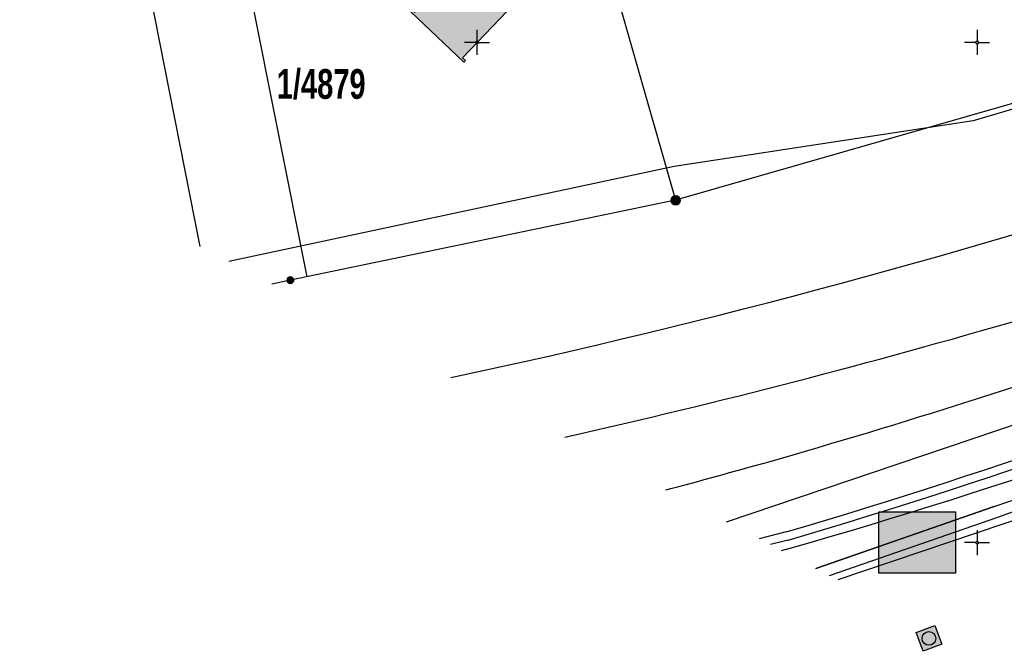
# Model space of a CAD drawing. Header units: metres. Extents: x 2695560 to 2696939, y 1260529 to 1262050.
# Tile 56 of 256: x 2696028 to 2696077, y 1260694 to 1260726. Entities that reach past the tile are written whole.
import ezdxf

# ---------------------------------------------------------------- set-up
doc = ezdxf.new("R2010")
doc.units = ezdxf.units.M
doc.linetypes.add('AUSGEZOGEN', pattern=[0])
for name, color, linetype in [('XR$1$AV_Flächen (EO)', 7, 'AUSGEZOGEN'), ('XR$1$AV_Gebäudeflächen (BB)', 7, 'AUSGEZOGEN'), ('XR$1$AV_Grenzpunkte', 7, 'AUSGEZOGEN'), ('XR$1$AV_Grundstück-Nr.', 7, 'AUSGEZOGEN'), ('XR$1$AV_Koordinatennetzpunkte', 7, 'AUSGEZOGEN'), ('XR$1$AV_Linien (BB)', 7, 'AUSGEZOGEN'), ('XR$1$AV_Linien (EO)', 7, 'AUSGEZOGEN'), ('XR$1$AW_LK_Schachtdeckel', 24, 'AUSGEZOGEN'), ('XR$1$Liegenschaftsgrenzen', 7, 'AUSGEZOGEN'), ('XR$1$PFAV', 255, 'AUSGEZOGEN'), ('XR$1$PFAW', 255, 'AUSGEZOGEN'), ('XR$1$RP_Abstandslinie', 7, 'AUSGEZOGEN')]:
    doc.layers.add(name, color=color, linetype=linetype)
doc.styles.add('ARIAL', font='arial.ttf')

# ---------------------------------------------------------------- blocks, each defined once
blk = doc.blocks.new('COMPLEXOBJECT_246')
at = {"layer": 'XR$1$AV_Linien (BB)', "color": 7, "linetype": 'AUSGEZOGEN', "transparency": 33554687}
blk.add_arc((5969.868, 11076.986), 377.071, 282.0673, 294.23201, dxfattribs=at)
blk = doc.blocks.new('COMPLEXOBJECT_261')
at = {"layer": 'XR$1$AV_Linien (BB)', "color": 7, "linetype": 'AUSGEZOGEN', "transparency": 33554687}
blk.add_line((6066.946, 10698.711), (6075.857, 10701.796), dxfattribs=at)
blk.add_arc((5977.093, 10988.72), 303.446, 288.99428, 299.04365, dxfattribs=at)
blk = doc.blocks.new('COMPLEXOBJECT_954')
at = {"layer": 'XR$1$AV_Flächen (EO)', "color": 7, "linetype": 'AUSGEZOGEN', "transparency": 33554687}
blk.add_line((6067.616, 10698.361), (6076.037, 10701.277), dxfattribs=at)
blk.add_arc((5977.134, 10988.642), 303.909, 288.9921, 299.04452, dxfattribs=at)
blk = doc.blocks.new('COMPLEXOBJECT_955')
at = {"layer": 'XR$1$AV_Flächen (EO)', "color": 7, "linetype": 'AUSGEZOGEN', "transparency": 33554687}
blk.add_line((6065.227, 10699.61), (6065.65, 10699.715), dxfattribs=at)
blk.add_arc((5986.429, 10976.863), 288.248, 285.95214, 299.23298, dxfattribs=at)
blk = doc.blocks.new('COMPLEXOBJECT_1053')
at = {"layer": 'XR$1$AV_Linien (EO)', "color": 7, "linetype": 'AUSGEZOGEN', "transparency": 33554687}
blk.add_arc((5969.451, 11080.832), 385.051, 282.74513, 289.78814, dxfattribs=at)
blk = doc.blocks.new('COMPLEXOBJECT_1054')
at = {"layer": 'XR$1$AV_Linien (EO)', "color": 7, "linetype": 'AUSGEZOGEN', "transparency": 33554687}
for centre, radius, start, end in [((5971.245, 11031.142), 340.156, 285.91738, 293.00321), ((5929.8, 11184.612), 499.113, 285.05539, 285.661)]:
    blk.add_arc(centre, radius, start, end, dxfattribs=at)
blk = doc.blocks.new('COMPLEXOBJECT_1136')
at = {"layer": 'XR$1$AV_Linien (EO)', "color": 7, "linetype": 'AUSGEZOGEN', "transparency": 33554687}
blk.add_line((6065.554, 10700.124), (6064.666, 10699.903), dxfattribs=at)
blk.add_arc((5978.987, 10993.815), 306.184, 286.42311, 298.90099, dxfattribs=at)
blk = doc.blocks.new('BAV15')
at = {"layer": 'XR$1$PFAV', "transparency": 33554687}
blk.add_hatch(color=7, dxfattribs=at).paths.add_polyline_path([(0.5, 0), (0.49, 0.1), (0.46, 0.2), (0.41, 0.29), (0.34, 0.36), (0.26, 0.42), (0.17, 0.47), (0.08, 0.49), (-0.03, 0.5), (-0.13, 0.48), (-0.22, 0.45), (-0.31, 0.4), (-0.38, 0.33), (-0.44, 0.24), (-0.48, 0.15), (-0.5, 0.05), (-0.5, -0.05), (-0.48, -0.15), (-0.44, -0.24), (-0.38, -0.33), (-0.31, -0.4), (-0.22, -0.45), (-0.13, -0.48), (-0.03, -0.5), (0.08, -0.49), (0.17, -0.47), (0.26, -0.42), (0.34, -0.36), (0.41, -0.29), (0.46, -0.2), (0.49, -0.1)])
at = {"color": 7, "transparency": 33554687}
for start, end in [(90, 270), (270, 90)]:
    blk.add_arc((0, 0), 0.5, start, end, dxfattribs=at)
at = {"layer": 'XR$1$PFAV', "transparency": 33554687}
blk.add_circle((0, 0), 0.5, dxfattribs=at)
blk = doc.blocks.new('BAV2041')
at = {"color": 7, "transparency": 33554687}
for p, q in [((0, 0.5), (0, 0.05)), ((-0.05, 0), (-0.5, 0)), ((0.05, 0), (0.5, 0)), ((0, -0.05), (0, -0.5))]:
    blk.add_line(p, q, dxfattribs=at)
blk.add_circle((0, 0), 0.05, dxfattribs=at)
for start, end in [(90, 270), (270, 90)]:
    blk.add_arc((0, 0), 0.05, start, end, dxfattribs=at)
blk = doc.blocks.new('BAW2087')
at = {"lineweight": 25, "true_color": 0x000000, "transparency": 33554687}
h = blk.add_hatch(color=18, dxfattribs=at)
h.paths.add_polyline_path([(-0.5, 0.5), (-0.5, -0.5), (0.5, -0.5), (0.5, 0.5)])
h.paths.add_polyline_path([(0.337, -0.069), (0.316, -0.136), (0.282, -0.196), (0.237, -0.249), (0.182, -0.292), (0.119, -0.322), (0.052, -0.34), (-0.017, -0.343), (-0.086, -0.333), (-0.151, -0.309), (-0.21, -0.272), (-0.261, -0.224), (-0.301, -0.167), (-0.328, -0.103), (-0.342, -0.035), (-0.342, 0.035), (-0.328, 0.103), (-0.301, 0.167), (-0.261, 0.224), (-0.21, 0.272), (-0.151, 0.309), (-0.086, 0.333), (-0.017, 0.343), (0.052, 0.34), (0.119, 0.322), (0.182, 0.292), (0.237, 0.249), (0.282, 0.196), (0.316, 0.136), (0.337, 0.069), (0.344, 0)], flags=16)
at = {"layer": 'XR$1$PFAW', "lineweight": 25, "transparency": 33554687}
blk.add_hatch(color=7, dxfattribs=at).paths.add_polyline_path([(0.344, 0), (0.337, 0.069), (0.316, 0.136), (0.282, 0.196), (0.237, 0.249), (0.182, 0.292), (0.119, 0.322), (0.052, 0.34), (-0.017, 0.343), (-0.086, 0.333), (-0.151, 0.309), (-0.21, 0.272), (-0.261, 0.224), (-0.301, 0.167), (-0.328, 0.103), (-0.342, 0.035), (-0.342, -0.035), (-0.328, -0.103), (-0.301, -0.167), (-0.261, -0.224), (-0.21, -0.272), (-0.151, -0.309), (-0.086, -0.333), (-0.017, -0.343), (0.052, -0.34), (0.119, -0.322), (0.182, -0.292), (0.237, -0.249), (0.282, -0.196), (0.316, -0.136), (0.337, -0.069)])
at = {"lineweight": 25, "transparency": 33554687}
for p, q in [((-0.5, 0.5, 0.993), (0.5, 0.5, 0.993)), ((-0.5, -0.5, 0.993), (-0.5, 0.5, 0.993)), ((0.5, 0.5, 0.993), (0.5, -0.5, 0.993)), ((0.5, -0.5, 0.993), (-0.5, -0.5, 0.993))]:
    blk.add_line(p, q, dxfattribs=at)
blk.add_circle((0, 0), 0.344, dxfattribs=at)
at = {"layer": 'XR$1$PFAW', "lineweight": 25, "transparency": 33554687}
blk.add_line((-0.5, 0.5), (0.5, 0.5), dxfattribs=at)
at = {"layer": 'XR$1$PFAW', "color": 31, "lineweight": 25, "transparency": 33554687}
for p, q in [((-0.5, -0.5), (-0.5, 0.5)), ((0.5, 0.5), (0.5, -0.5)), ((0.5, -0.5), (-0.5, -0.5))]:
    blk.add_line(p, q, dxfattribs=at)
at = {"layer": 'XR$1$PFAW', "lineweight": 25, "transparency": 33554687}
blk.add_circle((0, 0), 0.344, dxfattribs=at)
blk = doc.blocks.new('COMPLEXOBJECT_2827')
at = {"layer": 'XR$1$AV_Flächen (EO)', "color": 7, "linetype": 'AUSGEZOGEN', "transparency": 33554687}
blk.add_line((6065.447, 10700.53), (6064.105, 10700.196), dxfattribs=at)
blk.add_arc((5979.044, 10993.673), 305.611, 286.42277, 298.90465, dxfattribs=at)
blk = doc.blocks.new('COMPLEXOBJECT_2828')
at = {"layer": 'XR$1$AV_Flächen (EO)', "color": 7, "linetype": 'AUSGEZOGEN', "transparency": 33554687}
blk.add_line((6075.857, 10701.796), (6066.946, 10698.711), dxfattribs=at)
blk.add_arc((5977.093, 10988.72), 303.446, 288.99428, 299.04365, dxfattribs=at)

msp = doc.modelspace()

# ---------------------------------------------------------------- hatches: boundary and pattern name
at = {"transparency": 33554687}
msp.add_hatch(color=7, dxfattribs=at).paths.add_polyline_path([(2696071.056, 1260701.34), (2696071.056, 1260698.284), (2696074.888, 1260698.284), (2696074.888, 1260701.34)])
at = {"layer": 'XR$1$AV_Gebäudeflächen (BB)', "true_color": 0xd2d2d2, "transparency": 33554687}
msp.add_hatch(color=254, dxfattribs=at).paths.add_polyline_path([(2696050.252, 1260724.044), (2696053.975, 1260727.949), (2696054.105, 1260727.826), (2696054.188, 1260727.913), (2696051.533, 1260730.435), (2696051.45, 1260730.348), (2696051.587, 1260730.217), (2696047.868, 1260726.317), (2696047.731, 1260726.447), (2696047.648, 1260726.36), (2696050.314, 1260723.818), (2696050.397, 1260723.905)])

# ---------------------------------------------------------------- linework, layer by layer
at = {"color": 24, "lineweight": -3, "transparency": 33554687}
msp.add_lwpolyline([(2696071.056, 1260701.34), (2696074.888, 1260701.34), (2696074.888, 1260698.284), (2696071.056, 1260698.284), (2696071.056, 1260701.34)], close=True, dxfattribs=at)
at = {"layer": 'XR$1$AV_Linien (BB)', "color": 7, "linetype": 'AUSGEZOGEN', "transparency": 33554687}
for points in [[(2696028.11, 1260760.48), (2696034.84, 1260726.17), (2696037.122, 1260714.613)], [(2696193.792, 1260757.122), (2696178.04, 1260746.3), (2696157.26, 1260735.03), (2696141.81, 1260727.29), (2696123.16, 1260719.02), (2696104.35, 1260711.24), (2696085.56, 1260703.53), (2696069.015, 1260697.947)], [(2696139.061, 1260745.342), (2696135.026, 1260743.278), (2696116.584, 1260734.717), (2696098.065, 1260727.991), (2696080.336, 1260722.244), (2696075.765, 1260720.897), (2696060.829, 1260718.604), (2696038.565, 1260713.859)]]:
    msp.add_lwpolyline(points, dxfattribs=at)
msp.add_lwpolyline([(2696050.252, 1260724.044), (2696050.397, 1260723.905), (2696050.314, 1260723.818), (2696047.648, 1260726.36), (2696047.731, 1260726.447), (2696047.868, 1260726.317), (2696051.587, 1260730.217), (2696051.45, 1260730.348), (2696051.533, 1260730.435), (2696054.188, 1260727.913), (2696054.105, 1260727.826), (2696053.975, 1260727.949), (2696050.252, 1260724.044)], close=True, dxfattribs=at)
at = {"layer": 'XR$1$Liegenschaftsgrenzen', "color": 7, "linetype": 'AUSGEZOGEN', "transparency": 33554687}
msp.add_line((2696034.84, 1260726.17), (2696037.122, 1260714.613), dxfattribs=at)
for points in [[(2696221.29, 1260777.67), (2696208.5, 1260767.68), (2696194.9, 1260757.86), (2696178.04, 1260746.3), (2696157.26, 1260735.03), (2696141.81, 1260727.29), (2696123.16, 1260719.02), (2696104.35, 1260711.24), (2696085.56, 1260703.53), (2696069.015, 1260697.947)], [(2696064.33, 1260742.84), (2696056.56, 1260732.09), (2696060.9, 1260716.92)], [(2696086.66, 1260724.58), (2696079.661, 1260722.307), (2696060.9, 1260716.92)], [(2696060.9, 1260716.92), (2696041.64, 1260712.93), (2696040.713, 1260712.736)]]:
    msp.add_lwpolyline(points, dxfattribs=at)
at = {"layer": 'XR$1$RP_Abstandslinie', "color": 7, "linetype": 'AUSGEZOGEN', "transparency": 33554687}
for points in [[(2696063.45, 1260700.855), (2696084.35, 1260707.92), (2696121.18, 1260723.03), (2696156.17, 1260738.66), (2696169.16, 1260745.77), (2696217.07, 1260779.19)], [(2696042.473, 1260713.102), (2696033.938, 1260755.946), (2696036.415, 1260759.086)]]:
    msp.add_lwpolyline(points, dxfattribs=at)

# ---------------------------------------------------------------- block references
at = {"layer": 'XR$1$AV_Flächen (EO)', "color": 7, "linetype": 'AUSGEZOGEN', "lineweight": -3, "transparency": 33554687}
for name in ['COMPLEXOBJECT_2827', 'COMPLEXOBJECT_955', 'COMPLEXOBJECT_2828', 'COMPLEXOBJECT_954']:
    msp.add_blockref(name, (2690000.97, 1249999.81), dxfattribs=at)
at = {"layer": 'XR$1$AV_Grenzpunkte', "color": 7, "linetype": 'AUSGEZOGEN', "lineweight": -3, "transparency": 33554687}
for p, xscale, yscale in [((2696060.9, 1260716.92), 0.4549999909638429, 0.4549999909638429), ((2696041.64, 1260712.93), 0.3249999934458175, 0.3249999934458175)]:
    msp.add_blockref('BAV15', p, dxfattribs=dict(at, xscale=xscale, yscale=yscale))
at = {"layer": 'XR$1$AV_Koordinatennetzpunkte', "color": 7, "linetype": 'AUSGEZOGEN', "lineweight": -3, "transparency": 33554687, "xscale": 1.25, "yscale": 1.25}
for p in [(2696050.97, 1260724.81), (2696075.97, 1260724.81), (2696075.97, 1260699.81)]:
    msp.add_blockref('BAV2041', p, dxfattribs=at)
at = {"layer": 'XR$1$AV_Linien (BB)', "color": 7, "linetype": 'AUSGEZOGEN', "lineweight": -3, "transparency": 33554687}
for name in ['COMPLEXOBJECT_246', 'COMPLEXOBJECT_261']:
    msp.add_blockref(name, (2690000.97, 1249999.81), dxfattribs=at)
at = {"layer": 'XR$1$AV_Linien (EO)', "color": 7, "linetype": 'AUSGEZOGEN', "lineweight": -3, "transparency": 33554687}
for name in ['COMPLEXOBJECT_1053', 'COMPLEXOBJECT_1054', 'COMPLEXOBJECT_1136']:
    msp.add_blockref(name, (2690000.97, 1249999.81), dxfattribs=at)
at = {"layer": 'XR$1$AW_LK_Schachtdeckel', "color": 24, "linetype": 'AUSGEZOGEN', "lineweight": -3, "transparency": 33554687, "rotation": 21.06341552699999}
msp.add_blockref('BAW2087', (2696073.563, 1260695.022), dxfattribs=at)

# ---------------------------------------------------------------- texts
at = {"layer": 'XR$1$AV_Grundstück-Nr.', "color": 7, "transparency": 33554687, "insert": (2696043.181, 1260722.714), "char_height": 1.48491, "width": 4.98214, "attachment_point": 5, "style": 'ARIAL'}
msp.add_mtext('\\A1;{\\fArial|i0|b1;\\H1.484908;\\W0.700000;\\C7;1/4879}\\P', dxfattribs=at)

doc.saveas('drawing.dxf')
